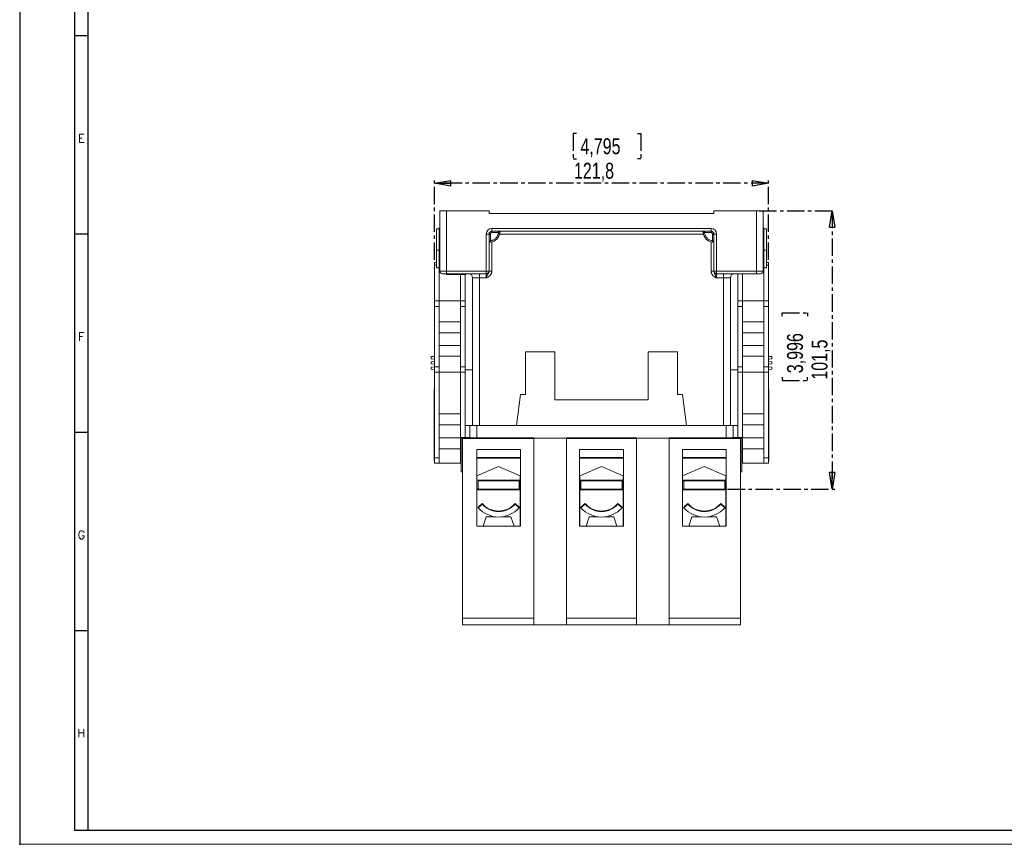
# Model space of a CAD drawing. Header units: millimetres. Extents: x 0 to 841, y 0 to 594.
# Tile 1 of 11: x 0 to 359, y 0 to 301. Entities that reach past the tile are written whole.
import ezdxf

# ---------------------------------------------------------------- set-up
doc = ezdxf.new("R2010")
doc.units = ezdxf.units.MM
doc.header["$PDSIZE"] = -1
doc.linetypes.add('CENTER', pattern=[10.16, 6.35, -1.27, 1.27, -1.27])
doc.layers.add('CENTRO', color=7, linetype='CENTER')
doc.layers.add('FORMATO', color=7, linetype='Continuous')
doc.styles.add('SLDTEXTSTYLE0', font='ROMANS')
doc.styles.add('SLDTEXTSTYLE3', font='TXT', dxfattribs={"width": 0.75})
doc.dimstyles.new('SLDDIMSTYLE1', dxfattribs={"dimtxt": 5.820833, "dimasz": 6, "dimexe": 0, "dimexo": 0.0625, "dimgap": 1.455208, "dimtad": 1, "dimdec": 1, "dimrnd": 1e-09, "dimzin": 12, "dimdsep": 46, "dimtxsty": 'SLDTEXTSTYLE3', "dimblk1": 'CLOSED', "dimblk2": 'CLOSED', "dimsah": 1, "dimcen": 0.09, "dimadec": 0, "dimazin": 3, "dimtfac": 1, "dimtdec": 1, "dimtofl": 0, "dimtmove": 0, "dimatfit": 3, "dimldrblk": 'CLOSED', "dimfxl": 0, "dimfrac": 2, "dimtolj": 1, "dimtzin": 12, "dimarcsym": 0})

# ---------------------------------------------------------------- blocks, each defined once
blk = doc.blocks.new('_CLOSED')
at = {"color": 0, "linetype": 'ByBlock', "lineweight": -2}
for p, q in [((-1, 0.166667), (0, 0)), ((-1, 0.166667), (-1, -0.166667)), ((0, 0), (-1, -0.166667)), ((0, 0), (-1, 0))]:
    blk.add_line(p, q, dxfattribs=at)
blk = doc.blocks.new('_D_4')
at = {"layer": 'CENTRO'}
for p, q in [((203.01, 259.26), (201.83, 259.26)), ((201.83, 259.26), (201.83, 250.01)), ((225.31, 259.26), (226.49, 259.26)), ((226.49, 259.26), (226.49, 250.01)), ((201.83, 250.01), (203.01, 250.01)), ((226.49, 250.01), (225.31, 250.01)), ((151.26, 213.17), (151.26, 242.07)), ((273.06, 241.07), (151.26, 241.07)), ((273.06, 213.17), (273.06, 242.07))]:
    blk.add_line(p, q, dxfattribs=at)
at = {"layer": 'CENTRO', "xscale": 6, "yscale": 6, "rotation": 180.0000000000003}
blk.add_blockref('_CLOSED', (151.26, 241.07, -5.67), dxfattribs=at)
at = {"layer": 'CENTRO', "xscale": 6, "yscale": 6}
blk.add_blockref('_CLOSED', (273.06, 241.07, -5.67), dxfattribs=at)
at = {"layer": 'CENTRO', "char_height": 5.821, "attachment_point": 1, "style": 'SLDTEXTSTYLE3'}
for s, insert in [('4,795', (204.49, 257.51, -5.67)), ('121,8', (202.13, 248.57, -5.67))]:
    blk.add_mtext(s, dxfattribs=dict(at, insert=insert))
blk = doc.blocks.new('_D_5')
at = {"layer": 'CENTRO'}
for p, q in [((269.66, 231.07), (297.26, 231.07)), ((296.26, 231.07), (296.26, 129.57)), ((278.07, 192.63), (278.07, 193.81)), ((278.07, 193.81), (287.32, 193.81)), ((287.32, 193.81), (287.32, 192.63)), ((278.07, 170.33), (278.07, 169.15)), ((278.07, 169.15), (287.32, 169.15)), ((287.32, 169.15), (287.32, 170.33)), ((258.16, 129.57), (297.26, 129.57))]:
    blk.add_line(p, q, dxfattribs=at)
at = {"layer": 'CENTRO', "xscale": 6, "yscale": 6}
for p, rotation in [((296.26, 231.07, -5.67), 90.0000000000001), ((296.26, 129.57, -5.67), 270.0000000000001)]:
    blk.add_blockref('_CLOSED', p, dxfattribs=dict(at, rotation=rotation))
at = {"layer": 'CENTRO', "char_height": 5.821, "attachment_point": 1, "rotation": 90, "style": 'SLDTEXTSTYLE3'}
for s, insert in [('3,996', (279.82, 171.81, -5.67)), ('101,5', (288.76, 169.45, -5.67))]:
    blk.add_mtext(s, dxfattribs=dict(at, insert=insert))

msp = doc.modelspace()

# ---------------------------------------------------------------- linework, layer by layer
at = {"color": 7, "linetype": 'Continuous', "lineweight": 15}
for p, q in [((153.16, 209.07), (153.16, 231.07)), ((155.66, 231.07), (153.16, 231.07)), ((155.66, 209.07), (155.66, 231.07)), ((171.16, 231.07), (155.66, 231.07)), ((171.16, 230.07), (171.16, 231.07)), ((171.16, 230.07), (253.16, 230.07)), ((253.16, 230.07), (253.16, 231.07)), ((253.16, 231.07), (268.66, 231.07)), ((268.66, 231.07), (268.66, 209.07)), ((271.16, 231.07), (268.66, 231.07)), ((271.16, 231.07), (271.16, 209.07)), ((152.03, 224.52), (152.03, 216.64)), ((152.03, 224.52), (152.93, 224.52)), ((153.16, 224.77), (152.93, 224.77)), ((152.93, 224.77), (152.93, 217.57)), ((172.16, 224.57), (252.16, 224.57)), ((172.16, 224.57), (172.16, 223.57)), ((172.16, 223.57), (252.16, 223.57)), ((172.16, 223.07), (172.16, 223.57)), ((174.63, 223.07), (172.16, 223.07)), ((252.16, 223.07), (249.7, 223.07)), ((252.16, 224.57), (252.16, 223.57)), ((252.16, 223.57), (252.16, 223.07)), ((271.16, 224.77), (271.39, 224.77)), ((271.39, 224.77), (271.39, 217.57)), ((272.29, 224.52), (271.39, 224.52)), ((272.29, 216.64), (272.29, 224.52)), ((170.16, 209.07), (170.16, 222.57)), ((170.16, 222.57), (171.16, 222.57)), ((171.16, 209.07), (171.16, 222.57)), ((171.16, 222.57), (171.66, 222.57)), ((171.66, 222.57), (171.66, 220.11)), ((252.66, 220.11), (252.66, 222.57)), ((252.66, 222.57), (253.16, 222.57)), ((253.16, 222.57), (254.16, 222.57)), ((253.16, 222.57), (253.16, 209.07)), ((254.16, 222.57), (254.16, 209.07)), ((152.93, 216.64), (152.03, 216.64)), ((152.03, 210.22), (152.03, 216.64)), ((152.93, 217.57), (153.16, 217.57)), ((152.93, 217.57), (152.93, 198.17)), ((271.39, 217.57), (271.16, 217.57)), ((271.39, 198.17), (271.39, 217.57)), ((272.29, 216.64), (271.39, 216.64)), ((272.29, 216.64), (272.29, 210.22)), ((152.03, 212.17), (151.26, 212.17)), ((151.26, 211.17), (151.26, 212.17)), ((272.29, 212.17), (273.06, 212.17)), ((273.06, 212.17), (273.06, 211.17)), ((151.26, 198.17), (151.26, 211.17)), ((152.03, 210.22), (152.93, 210.22)), ((153.16, 209.07), (155.66, 209.07)), ((155.66, 209.07), (170.16, 209.07)), ((155.66, 208.07), (155.66, 209.07)), ((170.16, 208.07), (170.16, 209.07)), ((170.16, 209.07), (171.16, 209.07)), ((171.16, 209.02), (171.16, 209.07)), ((171.2, 209.02), (171.16, 209.02)), ((253.16, 209.02), (253.13, 209.02)), ((253.16, 209.07), (254.16, 209.07)), ((253.16, 209.02), (253.16, 209.07)), ((254.16, 209.07), (268.66, 209.07)), ((254.16, 209.07), (254.16, 208.07)), ((268.66, 209.07), (271.16, 209.07)), ((268.66, 209.07), (268.66, 208.07)), ((271.39, 210.22), (272.29, 210.22)), ((273.06, 211.17), (273.06, 198.17)), ((154.16, 208.07), (155.66, 208.07)), ((155.66, 208.07), (170.16, 208.07)), ((155.68, 207.87), (155.68, 208.07)), ((155.68, 207.87), (159.16, 207.87)), ((159.16, 207.87), (159.16, 208.07)), ((159.16, 207.87), (162.65, 207.87)), ((160.79, 207.87), (160.79, 198.17)), ((162.46, 207.87), (162.46, 198.17)), ((162.65, 207.87), (162.65, 208.07)), ((167.66, 206.57), (165.16, 206.57)), ((165.16, 152.77), (165.16, 206.57)), ((167.66, 208.07), (167.66, 206.57)), ((170.16, 206.57), (167.66, 206.57)), ((170.16, 208.07), (170.16, 206.57)), ((254.16, 208.07), (268.66, 208.07)), ((254.16, 206.57), (254.16, 208.07)), ((256.66, 206.57), (254.16, 206.57)), ((256.66, 208.07), (256.66, 206.57)), ((259.16, 206.57), (256.66, 206.57)), ((259.16, 206.57), (259.16, 152.77)), ((261.86, 208.07), (261.86, 198.17)), ((263.53, 198.17), (263.53, 208.07)), ((268.66, 208.07), (270.16, 208.07)), ((151.26, 198.17), (152.96, 198.17)), ((151.26, 196.17), (151.26, 198.17)), ((152.96, 198.17), (152.96, 196.17)), ((160.76, 198.17), (152.96, 198.17)), ((160.76, 198.17), (162.46, 198.17)), ((160.76, 196.17), (160.76, 198.17)), ((162.46, 198.17), (162.46, 196.17)), ((261.86, 198.17), (263.56, 198.17)), ((261.86, 196.17), (261.86, 198.17)), ((263.56, 198.17), (263.56, 196.17)), ((263.56, 198.17), (271.36, 198.17)), ((271.36, 196.17), (271.36, 198.17)), ((271.36, 198.17), (273.06, 198.17)), ((273.06, 198.17), (273.06, 196.17)), ((152.96, 196.17), (151.26, 196.17)), ((151.26, 174.17), (151.26, 196.17)), ((152.96, 196.17), (152.96, 174.17)), ((162.46, 196.17), (160.76, 196.17)), ((160.76, 174.17), (160.76, 196.17)), ((162.46, 174.17), (162.46, 196.17)), ((263.56, 196.17), (261.86, 196.17)), ((261.86, 174.17), (261.86, 196.17)), ((263.56, 174.17), (263.56, 196.17)), ((273.06, 196.17), (271.36, 196.17)), ((271.36, 196.17), (271.36, 174.17)), ((273.06, 174.17), (273.06, 196.17)), ((152.96, 190.57), (160.76, 190.57)), ((263.56, 190.57), (271.36, 190.57)), ((160.76, 186.57), (152.96, 186.57)), ((271.36, 186.57), (263.56, 186.57)), ((152.96, 181.97), (160.76, 181.97)), ((184.41, 179.57), (195.16, 179.57)), ((184.41, 164.07), (184.41, 179.57)), ((195.16, 179.57), (195.16, 162.07)), ((229.16, 179.57), (239.91, 179.57)), ((229.16, 162.07), (229.16, 179.57)), ((239.91, 179.57), (239.91, 164.07)), ((263.56, 181.97), (271.36, 181.97)), ((151.26, 178), (150.06, 177.85)), ((150.06, 177.83), (151.26, 177.95)), ((150.06, 177.83), (150.06, 177.85)), ((150.06, 177.83), (150.06, 177.09)), ((150.06, 177.09), (151.26, 176.95)), ((150.06, 175.9), (151.26, 176.05)), ((160.76, 177.97), (152.96, 177.97)), ((271.36, 177.97), (263.56, 177.97)), ((274.26, 177.85), (273.06, 178)), ((274.26, 177.83), (273.06, 177.95)), ((274.26, 177.09), (273.06, 176.95)), ((274.26, 175.9), (273.06, 176.05)), ((274.26, 177.83), (274.26, 177.85)), ((274.26, 177.09), (274.26, 177.83)), ((150.06, 175.9), (150.06, 175.24)), ((150.06, 175.24), (151.26, 175.09)), ((150.06, 174.05), (151.26, 174.19)), ((150.06, 174.05), (150.06, 173.31)), ((150.06, 173.31), (151.26, 173.19)), ((150.06, 173.29), (150.06, 173.31)), ((150.06, 173.29), (151.26, 173.14)), ((151.26, 174.17), (152.96, 174.17)), ((151.26, 172.17), (151.26, 174.17)), ((152.96, 174.17), (152.96, 172.17)), ((160.76, 174.17), (162.46, 174.17)), ((160.76, 172.17), (160.76, 174.17)), ((162.46, 174.17), (162.46, 172.17)), ((162.46, 173.07), (165.16, 173.07)), ((261.86, 173.07), (259.16, 173.07)), ((261.86, 174.17), (263.56, 174.17)), ((261.86, 172.17), (261.86, 174.17)), ((263.56, 174.17), (263.56, 172.17)), ((271.36, 174.17), (273.06, 174.17)), ((271.36, 172.17), (271.36, 174.17)), ((274.26, 175.24), (273.06, 175.09)), ((274.26, 174.05), (273.06, 174.19)), ((273.06, 174.17), (273.06, 172.17)), ((274.26, 173.31), (273.06, 173.19)), ((273.06, 173.14), (274.26, 173.29)), ((274.26, 175.24), (274.26, 175.9)), ((274.26, 173.31), (274.26, 174.05)), ((274.26, 173.29), (274.26, 173.31)), ((152.96, 172.17), (151.26, 172.17)), ((151.26, 140.97), (151.26, 172.17)), ((152.96, 172.17), (160.76, 172.17)), ((153.01, 172.17), (153.01, 140.97)), ((160.71, 140.97), (160.71, 172.17)), ((162.46, 172.17), (160.76, 172.17)), ((162.46, 172.17), (162.46, 152.77)), ((263.56, 172.17), (261.86, 172.17)), ((261.86, 172.17), (261.86, 152.77)), ((271.36, 172.17), (263.56, 172.17)), ((263.61, 140.97), (263.61, 172.17)), ((271.31, 172.17), (271.31, 140.97)), ((273.06, 172.17), (271.36, 172.17)), ((273.06, 140.97), (273.06, 172.17)), ((151.16, 165.72), (151.26, 165.72)), ((151.16, 164.72), (151.16, 165.72)), ((273.16, 165.72), (273.06, 165.72)), ((273.16, 165.72), (273.16, 164.72)), ((151.16, 164.72), (151.26, 164.72)), ((151.16, 140.97), (151.16, 164.72)), ((181.16, 152.77), (182.66, 164.07)), ((182.66, 164.07), (184.41, 164.07)), ((195.16, 162.07), (229.16, 162.07)), ((239.91, 164.07), (241.66, 164.07)), ((241.66, 164.07), (243.16, 152.77)), ((273.16, 164.72), (273.06, 164.72)), ((273.16, 164.72), (273.16, 140.97)), ((153.01, 156.94), (160.71, 156.94)), ((263.61, 156.94), (271.31, 156.94)), ((160.71, 152.94), (153.01, 152.94)), ((162.46, 148.32), (162.46, 152.77)), ((164.16, 152.77), (162.46, 152.77)), ((164.16, 152.77), (164.16, 148.22)), ((166.66, 152.77), (164.16, 152.77)), ((257.66, 152.77), (166.66, 152.77)), ((260.16, 152.77), (257.66, 152.77)), ((260.16, 152.77), (260.16, 148.22)), ((261.86, 152.77), (260.16, 152.77)), ((261.86, 148.32), (261.86, 152.77)), ((271.31, 152.94), (263.61, 152.94)), ((153.01, 148.24), (160.71, 148.24)), ((160.96, 148.32), (160.96, 148.24)), ((160.96, 148.32), (163.96, 148.32)), ((160.96, 148.24), (161.46, 148.19)), ((160.96, 135.84), (160.96, 148.24)), ((161.46, 147.98), (161.46, 148.19)), ((187.46, 147.98), (161.46, 147.98)), ((161.46, 147.98), (161.46, 82.48)), ((163.96, 148.31), (162.96, 148.31)), ((162.96, 148.31), (162.96, 148.22)), ((187.46, 148.22), (162.96, 148.22)), ((186.36, 148.21), (162.96, 148.21)), ((162.96, 148.21), (162.96, 147.99)), ((162.96, 147.99), (162.96, 148.21)), ((162.96, 147.99), (186.36, 147.99)), ((163.96, 148.32), (163.96, 148.31)), ((163.96, 148.31), (163.96, 148.22)), ((186.36, 147.99), (186.36, 148.21)), ((186.36, 147.99), (186.36, 148.21)), ((187.46, 148.22), (187.46, 148.11)), ((187.46, 148.11), (199.36, 148.11)), ((199.36, 148.09), (187.46, 148.09)), ((187.46, 148.09), (187.46, 147.98)), ((187.46, 82.48), (187.46, 147.98)), ((199.36, 148.11), (199.36, 148.22)), ((224.96, 148.22), (199.36, 148.22)), ((199.36, 147.98), (199.36, 148.09)), ((224.96, 147.98), (199.36, 147.98)), ((199.36, 82.48), (199.36, 147.98)), ((223.86, 148.21), (200.46, 148.21)), ((200.46, 148.21), (200.46, 147.99)), ((200.46, 147.99), (200.46, 148.21)), ((200.46, 147.99), (223.86, 147.99)), ((223.86, 147.99), (223.86, 148.21)), ((223.86, 147.99), (223.86, 148.21)), ((224.96, 148.22), (224.96, 148.11)), ((224.96, 148.11), (236.86, 148.11)), ((236.86, 148.09), (224.96, 148.09)), ((224.96, 148.09), (224.96, 147.98)), ((224.96, 82.48), (224.96, 147.98)), ((236.86, 148.11), (236.86, 148.22)), ((261.36, 148.22), (236.86, 148.22)), ((236.86, 147.98), (236.86, 148.09)), ((262.86, 147.98), (236.86, 147.98)), ((236.86, 82.48), (236.86, 147.98)), ((261.36, 148.21), (237.96, 148.21)), ((237.96, 148.21), (237.96, 147.99)), ((237.96, 147.99), (237.96, 148.21)), ((237.96, 147.99), (261.36, 147.99)), ((260.36, 148.31), (260.36, 148.32)), ((260.36, 148.32), (263.36, 148.32)), ((260.36, 148.31), (261.36, 148.31)), ((260.36, 148.22), (260.36, 148.31)), ((261.36, 148.31), (261.36, 148.22)), ((261.36, 147.99), (261.36, 148.21)), ((261.36, 147.99), (261.36, 148.21)), ((262.86, 148.19), (263.36, 148.24)), ((262.86, 147.98), (262.86, 148.19)), ((262.86, 82.48), (262.86, 147.98)), ((263.36, 148.32), (263.36, 148.24)), ((263.36, 148.24), (263.36, 135.84)), ((263.61, 148.24), (271.31, 148.24)), ((160.71, 144.24), (153.01, 144.24)), ((182.66, 143.98), (166.66, 143.98)), ((166.66, 143.98), (166.66, 115.98)), ((182.66, 115.98), (182.66, 143.98)), ((220.16, 143.98), (204.16, 143.98)), ((204.16, 143.98), (204.16, 115.98)), ((220.16, 115.98), (220.16, 143.98)), ((257.66, 143.98), (241.66, 143.98)), ((241.66, 143.98), (241.66, 115.98)), ((257.66, 115.98), (257.66, 143.98)), ((271.31, 144.24), (263.61, 144.24)), ((151.16, 140.97), (151.26, 140.97)), ((151.16, 139.97), (151.16, 140.97)), ((151.26, 140.97), (153.01, 140.97)), ((151.26, 138.97), (151.26, 140.97)), ((153.01, 140.97), (153.01, 138.97)), ((160.71, 140.97), (160.96, 140.97)), ((160.71, 138.97), (160.71, 140.97)), ((182.66, 141.06), (166.66, 141.06)), ((182.66, 140.84), (166.66, 140.84)), ((220.16, 141.06), (204.16, 141.06)), ((220.16, 140.84), (204.16, 140.84)), ((257.66, 141.06), (241.66, 141.06)), ((257.66, 140.84), (241.66, 140.84)), ((263.36, 140.97), (263.61, 140.97)), ((263.61, 140.97), (263.61, 138.97)), ((271.31, 140.97), (273.06, 140.97)), ((271.31, 138.97), (271.31, 140.97)), ((273.06, 140.97), (273.06, 138.97)), ((273.16, 140.97), (273.06, 140.97)), ((273.16, 140.97), (273.16, 139.97)), ((151.16, 139.97), (151.26, 139.97)), ((153.01, 138.97), (151.26, 138.97)), ((153.01, 138.97), (160.71, 138.97)), ((160.96, 138.97), (160.71, 138.97)), ((174.66, 137.84), (166.76, 134.34)), ((182.56, 134.34), (174.66, 137.84)), ((212.16, 137.84), (204.26, 134.34)), ((220.06, 134.34), (212.16, 137.84)), ((249.66, 137.84), (241.76, 134.34)), ((257.56, 134.34), (249.66, 137.84)), ((263.61, 138.97), (263.36, 138.97)), ((271.31, 138.97), (263.61, 138.97)), ((273.06, 138.97), (271.31, 138.97)), ((273.16, 139.97), (273.06, 139.97)), ((161.46, 135.79), (160.96, 135.84)), ((166.76, 134.34), (166.76, 116.24)), ((182.56, 116.24), (182.56, 134.34)), ((204.26, 134.34), (204.26, 116.24)), ((220.06, 116.24), (220.06, 134.34)), ((241.76, 134.34), (241.76, 116.24)), ((257.56, 116.24), (257.56, 134.34)), ((263.36, 135.84), (262.86, 135.79)), ((182.56, 132.82), (166.76, 132.82)), ((167.16, 129.77), (166.76, 129.77)), ((166.76, 129.32), (182.56, 129.32)), ((167.16, 132.57), (167.16, 129.57)), ((167.16, 132.57), (182.16, 132.57)), ((167.16, 129.57), (182.16, 129.57)), ((182.16, 132.57), (182.16, 129.57)), ((182.16, 132.57), (182.46, 132.57)), ((182.16, 129.57), (182.46, 129.57)), ((182.46, 132.57), (182.56, 132.57)), ((182.56, 129.77), (182.46, 129.77)), ((220.06, 132.82), (204.26, 132.82)), ((204.66, 129.77), (204.26, 129.77)), ((204.26, 129.32), (220.06, 129.32)), ((204.66, 132.57), (204.66, 129.57)), ((204.66, 132.57), (219.66, 132.57)), ((204.66, 129.57), (219.66, 129.57)), ((219.66, 132.57), (219.66, 129.57)), ((220.06, 129.77), (219.66, 129.77)), ((257.56, 132.82), (241.76, 132.82)), ((241.76, 132.57), (241.87, 132.57)), ((241.87, 129.77), (241.76, 129.77)), ((241.76, 129.32), (257.56, 129.32)), ((242.16, 132.57), (241.87, 132.57)), ((242.16, 129.57), (241.87, 129.57)), ((242.16, 129.57), (242.16, 132.57)), ((257.16, 132.57), (242.16, 132.57)), ((257.16, 129.57), (242.16, 129.57)), ((257.16, 129.57), (257.16, 132.57)), ((257.56, 129.77), (257.16, 129.77)), ((168.66, 124.26), (167.16, 122.93)), ((168.66, 124.06), (167.16, 122.74)), ((167.16, 122.93), (167.16, 122.74)), ((168.66, 124.26), (168.66, 124.06)), ((182.16, 122.93), (180.66, 124.26)), ((180.66, 124.26), (180.66, 124.06)), ((182.16, 122.74), (180.66, 124.06)), ((182.16, 122.93), (182.16, 122.74)), ((206.16, 124.26), (204.66, 122.93)), ((206.16, 124.06), (204.66, 122.74)), ((204.66, 122.93), (204.66, 122.74)), ((206.16, 124.26), (206.16, 124.06)), ((219.66, 122.93), (218.16, 124.26)), ((218.16, 124.26), (218.16, 124.06)), ((219.66, 122.74), (218.16, 124.06)), ((219.66, 122.93), (219.66, 122.74)), ((243.66, 124.26), (242.16, 122.93)), ((243.66, 124.06), (242.16, 122.74)), ((242.16, 122.93), (242.16, 122.74)), ((243.66, 124.26), (243.66, 124.06)), ((257.16, 122.93), (255.66, 124.26)), ((255.66, 124.26), (255.66, 124.06)), ((257.16, 122.74), (255.66, 124.06)), ((257.16, 122.93), (257.16, 122.74)), ((170.16, 119.45), (169.04, 115.99)), ((172.31, 119.48), (173.04, 119.49)), ((180.28, 115.99), (179.16, 119.45)), ((207.66, 119.45), (206.54, 115.99)), ((209.81, 119.48), (210.54, 119.49)), ((217.78, 115.99), (216.66, 119.45)), ((245.16, 119.45), (244.04, 115.99)), ((247.31, 119.48), (248.04, 119.49)), ((255.28, 115.99), (254.16, 119.45)), ((166.66, 115.99), (182.66, 115.99)), ((166.66, 115.98), (182.66, 115.98)), ((166.76, 116.46), (166.78, 115.99)), ((166.76, 116.24), (166.77, 115.99)), ((182.55, 115.99), (182.56, 116.46)), ((182.56, 115.99), (182.56, 116.24)), ((204.16, 115.99), (220.16, 115.99)), ((204.16, 115.98), (220.16, 115.98)), ((204.26, 116.46), (204.28, 115.99)), ((204.26, 116.24), (204.27, 115.99)), ((220.05, 115.99), (220.06, 116.46)), ((220.06, 115.99), (220.06, 116.24)), ((241.66, 115.99), (257.66, 115.99)), ((241.66, 115.98), (257.66, 115.98)), ((241.76, 116.46), (241.78, 115.99)), ((241.76, 116.24), (241.77, 115.99)), ((257.55, 115.99), (257.56, 116.46)), ((257.56, 115.99), (257.56, 116.24)), ((161.46, 82.48), (187.46, 82.48)), ((161.46, 80), (161.46, 82.48)), ((187.46, 80), (161.46, 80)), ((187.46, 82.48), (187.46, 80)), ((199.36, 80.1), (187.46, 80.1)), ((199.36, 82.48), (224.96, 82.48)), ((199.36, 80), (199.36, 82.48)), ((224.96, 80), (199.36, 80)), ((224.96, 82.48), (224.96, 80)), ((236.86, 80.1), (224.96, 80.1)), ((236.86, 82.48), (262.86, 82.48)), ((236.86, 80), (236.86, 82.48)), ((262.86, 80), (236.86, 80)), ((262.86, 82.48), (262.86, 80))]:
    msp.add_line(p, q, dxfattribs=at)
at = {"color": 8, "linetype": 'Continuous', "lineweight": 15}
for p, q in [((172.16, 219.7), (172.16, 209.02)), ((249.29, 222.57), (175.03, 222.57)), ((252.16, 209.02), (252.16, 219.7)), ((152.03, 211.17), (151.26, 211.17)), ((272.29, 211.17), (273.06, 211.17)), ((167.66, 152.77), (167.66, 206.57)), ((256.66, 152.77), (256.66, 206.57)), ((166.66, 152.77), (166.66, 148.22)), ((257.66, 152.77), (257.66, 148.22))]:
    msp.add_line(p, q, dxfattribs=at)
at = {"color": 7, "linetype": 'Continuous', "lineweight": 15, "flags": 128}
for points in [[(173.59, 119.41), (173.06, 119.41), (172.25, 119.42), (171.53, 119.42), (170.95, 119.43), (170.51, 119.44), (170.25, 119.44), (170.16, 119.45), (170.26, 119.46), (170.54, 119.47), (170.99, 119.47), (171.59, 119.48), (172.31, 119.48)], [(176.28, 119.49), (176.68, 119.49), (177.45, 119.48), (178.1, 119.48), (178.61, 119.47), (178.97, 119.46), (179.14, 119.45), (179.13, 119.45), (178.94, 119.44), (178.58, 119.43), (178.05, 119.42), (177.39, 119.42), (176.61, 119.42), (175.75, 119.41), (175.74, 119.41)], [(211.09, 119.41), (210.56, 119.41), (209.75, 119.42), (209.03, 119.42), (208.45, 119.43), (208.01, 119.44), (207.75, 119.44), (207.66, 119.45), (207.76, 119.46), (208.04, 119.47), (208.49, 119.47), (209.09, 119.48), (209.81, 119.48)], [(213.78, 119.49), (214.18, 119.49), (214.95, 119.48), (215.6, 119.48), (216.11, 119.47), (216.47, 119.46), (216.64, 119.45), (216.63, 119.45), (216.44, 119.44), (216.08, 119.43), (215.55, 119.42), (214.89, 119.42), (214.11, 119.42), (213.25, 119.41), (213.24, 119.41)], [(248.59, 119.41), (248.06, 119.41), (247.25, 119.42), (246.53, 119.42), (245.95, 119.43), (245.51, 119.44), (245.25, 119.44), (245.16, 119.45), (245.26, 119.46), (245.54, 119.47), (245.99, 119.47), (246.59, 119.48), (247.31, 119.48)], [(251.28, 119.49), (251.68, 119.49), (252.45, 119.48), (253.1, 119.48), (253.61, 119.47), (253.97, 119.46), (254.14, 119.45), (254.13, 119.45), (253.94, 119.44), (253.58, 119.43), (253.05, 119.42), (252.39, 119.42), (251.61, 119.42), (250.75, 119.41), (250.74, 119.41)]]:
    msp.add_lwpolyline(points, dxfattribs=at)
at = {"color": 7, "linetype": 'Continuous', "lineweight": 15}
for centre, radius, start, end in [((172.16, 222.57), 2, 90, 180), ((172.16, 222.57), 1, 90, 180), ((171.16, 223.57), 4, 278.2132, 351.7868), ((253.16, 223.57), 4, 188.2132, 261.7868), ((252.16, 222.57), 2, 360, 90), ((252.16, 222.57), 1, 0, 90), ((154.16, 209.07), 1, 180, 270), ((170.16, 209.07), 1, 270, 0), ((254.16, 209.07), 1, 180, 270), ((270.16, 209.07), 1, 270, 360), ((163.66, 206.57), 1.5, 360, 90), ((260.66, 206.57), 1.5, 90, 180), ((174.66, 129.36), 10, 221.4111, 318.5889), ((174.66, 129.55), 8, 221.4112, 318.5888), ((174.66, 129.35), 8, 221.4111, 318.5889), ((212.16, 129.36), 10, 221.4111, 318.5889), ((212.16, 129.55), 8, 221.4112, 318.5888), ((212.16, 129.35), 8, 221.4111, 318.5889), ((249.66, 129.36), 10, 221.4111, 318.5889), ((249.66, 129.55), 8, 221.4112, 318.5888), ((249.66, 129.35), 8, 221.4111, 318.5889)]:
    msp.add_arc(centre, radius, start, end, dxfattribs=at)
for points, knots in [([(172.16, 223.07), (172.14, 223.07), (172.1, 223.07), (172.04, 223.06), (171.97, 223.03), (171.89, 222.99), (171.81, 222.93), (171.74, 222.85), (171.7, 222.76), (171.67, 222.66), (171.66, 222.6), (171.66, 222.57)], [0, 0, 0, 0, 0.0801709, 0.1598011, 0.2401143, 0.3685935, 0.5000676, 0.6285481, 0.7600236, 0.8786295, 1, 1, 1, 1]), ([(171.66, 220.11), (171.72, 220.12), (171.85, 220.14), (172.03, 220.18), (172.24, 220.24), (172.47, 220.32), (172.82, 220.48), (173.22, 220.72), (173.65, 221.08), (174.01, 221.51), (174.26, 221.92), (174.41, 222.26), (174.5, 222.52), (174.58, 222.79), (174.61, 222.98), (174.63, 223.07)], [0, 0, 0, 0, 0.041709, 0.083358, 0.125066, 0.187529, 0.250115, 0.375062, 0.500009, 0.624956, 0.749904, 0.812366, 0.874952, 0.937415, 1, 1, 1, 1]), ([(174.9, 223.57), (174.88, 223.56), (174.79, 223.53), (174.7, 223.53), (174.63, 223.53)], [0, 0, 0, 0, 0.272753, 1, 1, 1, 1]), ([(175.12, 223), (175.12, 223), (175.07, 223.01), (174.88, 223.03), (174.76, 223.05), (174.63, 223.07)], [0, 0, 0, 0, 0.5, 0.5, 1, 1, 1, 1]), ([(174.97, 223.57), (174.97, 223.57), (174.94, 223.52), (174.89, 223.48), (174.85, 223.45)], [0, 0, 0, 0, 0.009312, 1, 1, 1, 1]), ([(175.01, 223.42), (175.04, 223.44), (175.08, 223.46), (175.13, 223.51), (175.15, 223.55), (175.15, 223.57), (175.15, 223.57)], [0, 0, 0, 0, 0.329186, 0.658272, 0.98751, 1, 1, 1, 1]), ([(175.08, 223), (175.09, 223.06), (175.11, 223.18), (175.12, 223.35), (175.13, 223.49), (175.12, 223.55), (175.12, 223.57)], [0, 0, 0, 0, 0.295629, 0.590222, 0.879842, 1, 1, 1, 1]), ([(175.12, 223), (175.13, 223.03), (175.13, 223.1), (175.14, 223.19), (175.15, 223.29), (175.16, 223.39), (175.16, 223.48), (175.16, 223.54), (175.16, 223.57)], [0, 0, 0, 0, 0.166673, 0.333377, 0.500072, 0.666703, 0.833319, 1, 1, 1, 1]), ([(249.17, 223.57), (249.18, 223.55), (249.2, 223.51), (249.24, 223.46), (249.29, 223.44), (249.31, 223.42)], [0, 0, 0, 0, 0.3292744, 0.6645838, 1, 1, 1, 1]), ([(249.17, 223.57), (249.18, 223.55), (249.18, 223.53), (249.2, 223.51), (249.2, 223.51)], [0, 0, 0, 0, 0.9928236, 1, 1, 1, 1]), ([(249.2, 223.57), (249.2, 223.55), (249.2, 223.49), (249.2, 223.35), (249.21, 223.18), (249.23, 223.06), (249.24, 223)], [0, 0, 0, 0, 0.119514, 0.409272, 0.704205, 1, 1, 1, 1]), ([(249.24, 223), (249.22, 223), (249.2, 223), (249.2, 223), (249.2, 223)], [1.1781146, 1.1781146, 1.1781146, 1.1781146, 1.5592114, 1.5708012, 1.5708012, 1.5708012, 1.5708012]), ([(252.66, 220.11), (252.29, 220.16), (251.93, 220.27), (251.26, 220.61), (250.95, 220.83), (250.42, 221.36), (250.2, 221.67), (249.86, 222.34), (249.75, 222.7), (249.7, 223.07)], [0, 0, 0, 0, 0.25, 0.25, 0.5, 0.5, 0.75, 0.75, 1, 1, 1, 1]), ([(252.66, 222.57), (252.66, 222.59), (252.66, 222.64), (252.65, 222.7), (252.62, 222.77), (252.58, 222.85), (252.52, 222.93), (252.44, 222.99), (252.35, 223.03), (252.26, 223.06), (252.19, 223.07), (252.16, 223.07)], [0, 0, 0, 0, 0.0836038, 0.1665153, 0.2501191, 0.3736515, 0.5000794, 0.6236118, 0.7500397, 0.8735721, 1, 1, 1, 1]), ([(171.16, 219.58), (171.18, 219.59), (171.22, 219.6), (171.27, 219.65), (171.29, 219.69), (171.31, 219.72)], [0, 0, 0, 0, 0.329338, 0.6646182, 1, 1, 1, 1]), ([(171.16, 219.61), (171.18, 219.61), (171.24, 219.61), (171.38, 219.61), (171.55, 219.62), (171.68, 219.64), (171.74, 219.65)], [0, 0, 0, 0, 0.119502, 0.409261, 0.7042, 1, 1, 1, 1]), ([(171.16, 219.58), (171.18, 219.59), (171.2, 219.59), (171.22, 219.61), (171.22, 219.61)], [0, 0, 0, 0, 0.992806, 1, 1, 1, 1]), ([(171.73, 219.65), (171.73, 219.62), (171.73, 219.61), (171.73, 219.61), (171.73, 219.61)], [1.1781157, 1.1781157, 1.1781157, 1.1781157, 1.5592114, 1.5708012, 1.5708012, 1.5708012, 1.5708012]), ([(171.73, 219.61), (171.73, 219.61), (171.73, 219.61), (171.73, 219.62), (171.73, 219.65)], [1.1781134, 1.1781134, 1.1781134, 1.1781134, 1.1897064, 1.570802, 1.570802, 1.570802, 1.570802]), ([(252.59, 219.61), (252.59, 219.61), (252.59, 219.61), (252.6, 219.66), (252.62, 219.85), (252.65, 220.02), (252.66, 220.1), (252.66, 220.11)], [0.000005, 0.000005, 0.000005, 0.000005, 0.011853, 0.527551, 1.043249, 1.558947, 1.57079, 1.57079, 1.57079, 1.57079]), ([(252.59, 219.65), (252.65, 219.64), (252.77, 219.62), (252.94, 219.61), (253.08, 219.61), (253.14, 219.61), (253.16, 219.61)], [0, 0, 0, 0, 0.295631, 0.590224, 0.879847, 1, 1, 1, 1]), ([(253.16, 219.57), (253.13, 219.57), (253.07, 219.57), (252.98, 219.57), (252.87, 219.58), (252.74, 219.59), (252.64, 219.6), (252.59, 219.61)], [0, 0, 0, 0, 0.166413, 0.332721, 0.500007, 0.748801, 1, 1, 1, 1]), ([(253.01, 219.72), (253.03, 219.69), (253.06, 219.65), (253.11, 219.61), (253.14, 219.58), (253.16, 219.58), (253.16, 219.58)], [0, 0, 0, 0, 0.329186, 0.658273, 0.987508, 1, 1, 1, 1]), ([(253.16, 219.76), (253.16, 219.76), (253.11, 219.79), (253.08, 219.84), (253.04, 219.88)], [0, 0, 0, 0, 0.0092899, 1, 1, 1, 1]), ([(253.16, 219.83), (253.15, 219.86), (253.12, 219.94), (253.12, 220.03), (253.12, 220.1)], [0, 0, 0, 0, 0.2727441, 1, 1, 1, 1]), ([(172.16, 209.02), (172.16, 208.97), (172.16, 208.88), (172.14, 208.74), (172.12, 208.6), (172.09, 208.47), (172.05, 208.33), (171.97, 208.12), (171.81, 207.83), (171.56, 207.5), (171.25, 207.21), (170.97, 207.01), (170.72, 206.86), (170.54, 206.76), (170.35, 206.66), (170.22, 206.6), (170.16, 206.57)], [0, 0, 0, 0, 0.041986, 0.083631, 0.125111, 0.1666, 0.208278, 0.250318, 0.373069, 0.500461, 0.620457, 0.750411, 0.807551, 0.875114, 0.939901, 1, 1, 1, 1]), ([(254.16, 206.57), (254.07, 206.61), (253.9, 206.7), (253.65, 206.83), (253.37, 207), (253.08, 207.21), (252.77, 207.5), (252.51, 207.83), (252.33, 208.16), (252.23, 208.46), (252.17, 208.74), (252.17, 208.93), (252.16, 209.02)], [0, 0, 0, 0, 0.089742, 0.172909, 0.249628, 0.379461, 0.499625, 0.626827, 0.749786, 0.833411, 0.916343, 1, 1, 1, 1]), ([(174.66, 121.47), (174.88, 121.47), (175.31, 121.48), (175.89, 121.55), (176.33, 121.63), (176.59, 121.69), (176.64, 121.7), (176.47, 121.65), (176.1, 121.56), (175.57, 121.48), (174.93, 121.43), (174.27, 121.43), (173.66, 121.49), (173.16, 121.58), (172.81, 121.66), (172.68, 121.7), (172.76, 121.68), (173.05, 121.62), (173.52, 121.54), (174.08, 121.48), (174.48, 121.47), (174.66, 121.47)], [0, 0, 0, 0, 0.052621, 0.105207, 0.158722, 0.212973, 0.266178, 0.318173, 0.370683, 0.424609, 0.478688, 0.531446, 0.583478, 0.636406, 0.690555, 0.744364, 0.796709, 0.848787, 0.902165, 0.956424, 1, 1, 1, 1]), ([(212.16, 121.47), (212.38, 121.47), (212.81, 121.48), (213.39, 121.55), (213.83, 121.63), (214.09, 121.69), (214.14, 121.7), (213.97, 121.65), (213.6, 121.56), (213.07, 121.48), (212.43, 121.43), (211.77, 121.43), (211.16, 121.49), (210.66, 121.58), (210.31, 121.66), (210.18, 121.7), (210.26, 121.68), (210.55, 121.62), (211.02, 121.54), (211.58, 121.48), (211.98, 121.47), (212.16, 121.47)], [0, 0, 0, 0, 0.052621, 0.105207, 0.158722, 0.212973, 0.266178, 0.318173, 0.370682, 0.424609, 0.478688, 0.531446, 0.583478, 0.636406, 0.690555, 0.744364, 0.796709, 0.848786, 0.902165, 0.956423, 1, 1, 1, 1]), ([(249.66, 121.47), (249.88, 121.47), (250.31, 121.48), (250.89, 121.55), (251.33, 121.63), (251.59, 121.69), (251.64, 121.7), (251.47, 121.65), (251.1, 121.56), (250.57, 121.48), (249.93, 121.43), (249.27, 121.43), (248.66, 121.49), (248.16, 121.58), (247.81, 121.66), (247.68, 121.7), (247.76, 121.68), (248.05, 121.62), (248.52, 121.54), (249.08, 121.48), (249.48, 121.47), (249.66, 121.47)], [0, 0, 0, 0, 0.052621, 0.105207, 0.158721, 0.212973, 0.266178, 0.318173, 0.370682, 0.424609, 0.478688, 0.531446, 0.583478, 0.636406, 0.690555, 0.744364, 0.796709, 0.848786, 0.902165, 0.956423, 1, 1, 1, 1])]:
    msp.add_open_spline(points, degree=3, knots=knots, dxfattribs=at)
at = {"color": 8, "linetype": 'Continuous', "lineweight": 15}
for points, knots in [([(174.64, 223.53), (174.64, 223.53), (174.64, 223.51), (174.66, 223.44), (174.66, 223.34), (174.66, 223.25), (174.65, 223.16), (174.63, 223.1), (174.63, 223.07)], [0, 0, 0, 0, 0.000401, 0.338807, 0.515497, 0.670089, 0.835203, 1, 1, 1, 1]), ([(249.7, 223.07), (249.7, 223.07), (249.61, 223.06), (249.44, 223.03), (249.3, 223.01), (249.25, 223.01), (249.24, 223)], [0.000054, 0.000054, 0.000054, 0.000054, 0.011885, 0.527661, 1.043436, 1.178115, 1.178115, 1.178115, 1.178115]), ([(249.7, 223.07), (249.69, 223.1), (249.67, 223.16), (249.66, 223.25), (249.66, 223.34), (249.67, 223.44), (249.68, 223.51), (249.69, 223.53), (249.69, 223.53)], [0, 0, 0, 0, 0.164657, 0.329967, 0.484414, 0.66128, 0.9996, 1, 1, 1, 1]), ([(171.66, 220.11), (171.63, 220.1), (171.57, 220.08), (171.48, 220.07), (171.39, 220.07), (171.29, 220.08), (171.22, 220.09), (171.2, 220.1), (171.2, 220.1)], [0, 0, 0, 0, 0.164673, 0.329963, 0.484407, 0.66128, 0.999601, 1, 1, 1, 1]), ([(171.66, 220.11), (171.66, 220.1), (171.67, 220.02), (171.7, 219.85), (171.72, 219.7), (171.73, 219.66), (171.73, 219.65)], [0.000054, 0.000054, 0.000054, 0.000054, 0.011885, 0.527661, 1.043436, 1.178116, 1.178116, 1.178116, 1.178116]), ([(253.12, 220.1), (253.12, 220.1), (253.1, 220.09), (253.04, 220.08), (252.93, 220.07), (252.85, 220.07), (252.76, 220.08), (252.69, 220.1), (252.66, 220.11)], [0, 0, 0, 0, 0.0004, 0.338807, 0.515497, 0.670092, 0.835205, 1, 1, 1, 1]), ([(170.16, 206.57), (170.24, 206.8), (170.39, 207.25), (170.66, 207.83), (170.93, 208.26), (171.1, 208.59), (171.12, 208.74), (171.13, 208.78)], [0, 0, 0, 0, 0.273423, 0.547408, 0.821336, 0.958254, 1, 1, 1, 1]), ([(171.24, 209.02), (171.26, 209.02), (171.35, 209.02), (171.6, 209.02), (171.91, 209.02), (172.11, 209.02), (172.16, 209.02)], [0.392712, 0.392712, 0.392712, 0.392712, 0.576774, 0.9921, 1.407427, 1.570825, 1.570825, 1.570825, 1.570825]), ([(252.16, 209.02), (252.22, 209.02), (252.41, 209.02), (252.72, 209.02), (252.97, 209.02), (253.06, 209.02), (253.09, 209.02)], [0.39271, 0.39271, 0.39271, 0.39271, 0.556075, 0.971367, 1.386659, 1.57082, 1.57082, 1.57082, 1.57082]), ([(253.2, 208.78), (253.2, 208.74), (253.26, 208.36), (253.64, 207.92), (253.93, 207.25), (254.08, 206.8), (254.16, 206.57)], [0, 0, 0, 0, 0.048259, 0.451999, 0.726273, 1, 1, 1, 1])]:
    msp.add_open_spline(points, degree=3, knots=knots, dxfattribs=at)
at = {"color": 7, "linetype": 'Continuous', "lineweight": 15}
msp.add_open_spline([(249.2, 223), (249.2, 223), (249.22, 223), (249.24, 223)], degree=3, dxfattribs=at)
at = {"layer": 'FORMATO'}
for p, q in [((0, 594), (0, 0)), ((20, 584), (20, 5)), ((25, 5), (25, 584)), ((25, 294.8), (20, 294.8)), ((25, 222.5), (20, 222.5)), ((25, 150.2), (20, 150.2)), ((25, 77.9), (20, 77.9)), ((25, 5), (20, 5)), ((835.95, 5), (24.95, 5))]:
    msp.add_line(p, q, dxfattribs=at)
at = {"layer": 'FORMATO', "lineweight": 0}
msp.add_line((0, 0), (841, 0), dxfattribs=at)
at = {"layer": 'FORMATO', "color": 7}
msp.add_point((0, 0), dxfattribs=at)

# ---------------------------------------------------------------- texts
at = {"layer": 'FORMATO', "char_height": 3, "attachment_point": 2, "style": 'SLDTEXTSTYLE0'}
for s, insert in [('E', (22.51, 258.94)), ('F', (22.48, 186.64)), ('G', (22.5, 114.34)), ('H', (22.48, 42.04))]:
    msp.add_mtext(s, dxfattribs=dict(at, insert=insert))

# ---------------------------------------------------------------- dimensions: what is measured, and where the dimension line sits
at = {"layer": 'CENTRO'}
dim = msp.add_linear_dim(base=(151.26, 241.07), p1=(273.06, 212.17), p2=(151.26, 212.17), dimstyle='SLDDIMSTYLE1', dxfattribs=at)
dim.commit()
dim.dimension.update_dxf_attribs({"geometry": '_D_4', "text_midpoint": (214.16, 241.07), "dimtype": 160})
dim = msp.add_linear_dim(base=(296.26, 129.57), p1=(268.66, 231.07), p2=(257.16, 129.57), angle=90, dimstyle='SLDDIMSTYLE1', dxfattribs=at)
dim.commit()
dim.dimension.update_dxf_attribs({"geometry": '_D_5', "text_midpoint": (296.26, 181.48), "dimtype": 160})

doc.saveas('drawing.dxf')
